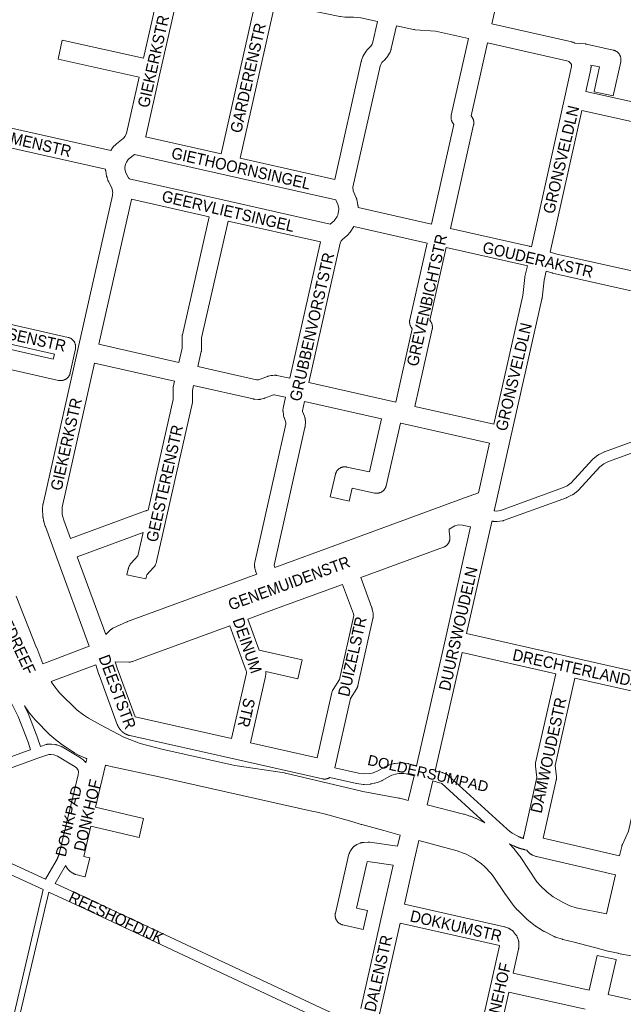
# Model space of a CAD drawing. Header units: metres. Extents: x 123819 to 142731, y 393440 to 405763.
# Tile 45 of 256: x 128634 to 129038, y 398640 to 399299. Entities that reach past the tile are written whole.
import ezdxf
from ezdxf.enums import TextEntityAlignment as Align

# ---------------------------------------------------------------- set-up
doc = ezdxf.new("R2010")
doc.units = ezdxf.units.M
doc.header["$MEASUREMENT"] = 0
for name, color, linetype, lineweight in [('gs-anno-wegen algemeen tekst', 7, 'Continuous', 0), ('gs-knt-aanvullende hoofdweg', 7, 'Continuous', 0), ('gs-knt-fietspaden', 7, 'Continuous', 0), ('gs-knt-paden', 7, 'Continuous', 0), ('gs-knt-wegen algemeen', 7, 'Continuous', 0)]:
    doc.layers.add(name, color=color, linetype=linetype, lineweight=lineweight)
doc.styles.add('Style-Arial', font='arial.ttf')

msp = doc.modelspace()

# ---------------------------------------------------------------- linework, layer by layer
at = {"layer": 'gs-knt-aanvullende hoofdweg', "color": 7, "linetype": 'Continuous', "flags": 128}
for points in [[(128631.94, 398912.84), (128645.68, 398878.36), (128645.74, 398878.2), (128649.71, 398867.53)], [(128655.3, 398855.73), (128655.57, 398855.24), (128657.1, 398852.98), (128660.9, 398848.04), (128660.9, 398848.04)], [(128660.9, 398848.04), (128672.79, 398836.5), (128676.94, 398833.43), (128680.38, 398831.26), (128688.38, 398826.61), (128704.07, 398818.51), (128715.06, 398814.21), (128729.57, 398810.48), (128778.45, 398799.56), (128778.46, 398799.55), (128811.65, 398794.46), (128811.68, 398794.45), (128811.96, 398794.41), (128811.98, 398794.4), (128812.27, 398794.34), (128812.27, 398794.34), (128812.28, 398794.34), (128849.21, 398785.62), (128864.01, 398782.08), (128864.02, 398782.08), (128864.03, 398782.07), (128888.28, 398777.62), (128888.31, 398777.62), (128888.52, 398777.57), (128888.74, 398777.52), (128894.44, 398776.12)], [(128679.31, 398803.98), (128678.95, 398804.12), (128678.85, 398804.15), (128678.66, 398804.23), (128678.6, 398804.25), (128678.58, 398804.26), (128678.52, 398804.28), (128678.47, 398804.31), (128674.74, 398805.94), (128674.45, 398806.07), (128674.16, 398806.22), (128670.95, 398807.97), (128670.69, 398808.12), (128670.44, 398808.28), (128666.3, 398810.98), (128663.18, 398813.02), (128662.92, 398813.2), (128662.66, 398813.4), (128660.02, 398815.47), (128659.82, 398815.63), (128654.59, 398820.02), (128654.33, 398820.25), (128654.08, 398820.49), (128645.11, 398829.53), (128644.94, 398829.71), (128644.88, 398829.78), (128644.86, 398829.81), (128644.83, 398829.84), (128644.78, 398829.9), (128644.62, 398830.09), (128640.25, 398835.47), (128640.08, 398835.69), (128639.92, 398835.91), (128637.53, 398839.34)], [(128888.98, 398752.75), (128878.11, 398756.01), (128878.08, 398756.02), (128863.39, 398759.88), (128863.21, 398759.94), (128863.02, 398759.99), (128856.8, 398761.97), (128839.07, 398766.85), (128833.43, 398768.11), (128829.87, 398768.9), (128829.86, 398768.91), (128725.6, 398792.24), (128725.59, 398792.24), (128725.59, 398792.25), (128696.41, 398798.62), (128696.34, 398798.64), (128696.23, 398798.66), (128692.97, 398799.4), (128692.91, 398799.42), (128692.64, 398799.49), (128692.57, 398799.51), (128692.55, 398799.51), (128691.69, 398799.75)], [(128907.08, 398773.02), (128931.56, 398766.98), (128931.87, 398766.9), (128932.17, 398766.81), (128935.78, 398765.58), (128935.99, 398765.51), (128936.19, 398765.43), (128939.73, 398764), (128940.03, 398763.87), (128940.32, 398763.73), (128945.73, 398760.98)], [(129045.04, 398671.74), (129035.13, 398673.65), (129034.98, 398673.68), (129028.39, 398675.08), (129028.21, 398675.12), (129028.2, 398675.12), (129028.03, 398675.16), (129028.02, 398675.17), (129018.4, 398677.72), (129018.38, 398677.72), (129005.47, 398681.16), (128997.95, 398682.99), (128997.69, 398683.05), (128997.44, 398683.13), (128993.21, 398684.48), (128992.92, 398684.58), (128992.82, 398684.62), (128992.63, 398684.69), (128992.5, 398684.75), (128992.44, 398684.77), (128992.4, 398684.79), (128992.34, 398684.81), (128992.07, 398684.95), (128985.66, 398688.23), (128985.41, 398688.37), (128985.38, 398688.38), (128985.16, 398688.51), (128985.12, 398688.54), (128981.95, 398690.47), (128981.82, 398690.55), (128980.15, 398691.62), (128980.07, 398691.67), (128979.91, 398691.78), (128979.76, 398691.88), (128979.68, 398691.94), (128979.45, 398692.11), (128974.09, 398696.36), (128973.88, 398696.53), (128973.82, 398696.59), (128973.78, 398696.62), (128973.68, 398696.71), (128973.49, 398696.89), (128967.82, 398702.47), (128967.61, 398702.68), (128967.4, 398702.9), (128964.69, 398706.04), (128964.5, 398706.27), (128964.32, 398706.51), (128959.7, 398712.79), (128959.5, 398713.08), (128951.3, 398725.4), (128949.81, 398727.3), (128945.81, 398731.56), (128945.48, 398731.86), (128943.51, 398733.55), (128939.75, 398736.37), (128939.21, 398736.76), (128938.55, 398737.16), (128936.7, 398738.24), (128932.79, 398740.24), (128932.02, 398740.59), (128927.18, 398742.39), (128901.52, 398749.22)], [(128962.37, 398747.11), (128965.38, 398743.7), (128965.55, 398743.49), (128965.72, 398743.27), (128969.02, 398738.93), (128969.17, 398738.73), (128969.3, 398738.53), (128980.47, 398721.6), (128983.01, 398718.78), (128987.42, 398714.64), (128991.57, 398711.61), (128998.6, 398707.47), (129002.76, 398705.54), (129006.91, 398704.19), (129027.24, 398700.08)]]:
    msp.add_lwpolyline(points, dxfattribs=at)
at = {"layer": 'gs-knt-fietspaden', "color": 7, "linetype": 'Continuous', "flags": 128}
for points in [[(128952.03, 398970.02), (128952.41, 398969.94), (128953.54, 398969.88), (128956.28, 398970.22), (128997.82, 398985.3), (129000.94, 398986.8), (129003.58, 398988.82), (129017.77, 399004.44), (129017.88, 399004.55), (129018, 399004.66), (129018.12, 399004.77), (129018.24, 399004.87), (129021.42, 399007.29), (129021.53, 399007.37), (129021.65, 399007.45), (129021.77, 399007.52), (129021.89, 399007.59), (129022.02, 399007.66), (129025.61, 399009.4), (129025.72, 399009.45), (129025.83, 399009.49), (129025.94, 399009.54), (129089.1, 399032.6)], [(129091.21, 399025.9), (129028.51, 399003), (129025.39, 399001.49), (129022.75, 398999.48), (129008.56, 398983.86), (129008.45, 398983.74), (129008.33, 398983.63), (129008.21, 398983.52), (129008.09, 398983.42), (129004.91, 398981), (129004.8, 398980.92), (129004.68, 398980.84), (129004.56, 398980.77), (129004.44, 398980.7), (129004.31, 398980.64), (129000.71, 398978.9), (129000.61, 398978.85), (129000.5, 398978.8), (129000.38, 398978.76), (128958.3, 398963.49), (128958.15, 398963.44), (128958, 398963.39), (128957.85, 398963.36), (128957.69, 398963.33), (128957.54, 398963.3), (128954.11, 398962.88), (128953.95, 398962.86), (128953.8, 398962.85), (128953.65, 398962.85), (128953.5, 398962.85), (128951.77, 398962.94), (128951.62, 398962.95), (128951.48, 398962.97), (128951.33, 398962.99), (128951.19, 398963.02), (128950.48, 398963.17)], [(128541.74, 398773.64), (128543.32, 398774.22), (128639.91, 398809.42), (128639.95, 398809.43), (128641.6, 398810.01), (128639.93, 398815.1), (128633.28, 398832.21), (128628.96, 398840.7), (128628.9, 398840.84), (128627.34, 398844.26)], [(128637.53, 398839.34), (128639.62, 398835.23), (128639.67, 398835.13), (128639.72, 398835.02), (128639.76, 398834.91), (128646.51, 398817.56), (128646.54, 398817.47), (128646.57, 398817.38), (128648.26, 398812.25)], [(128648.26, 398812.25), (128652.06, 398813.51), (128652.2, 398813.55), (128652.34, 398813.58), (128652.48, 398813.61), (128652.62, 398813.64), (128652.76, 398813.66), (128653.5, 398813.74), (128653.64, 398813.76), (128653.78, 398813.77), (128653.92, 398813.77), (128655.3, 398813.76), (128655.47, 398813.76), (128655.63, 398813.74), (128658.29, 398813.48), (128658.44, 398813.46), (128658.59, 398813.44), (128658.73, 398813.41), (128658.88, 398813.37), (128659.02, 398813.33), (128659.16, 398813.28), (128662.27, 398812.12), (128662.42, 398812.07), (128662.56, 398812), (128662.7, 398811.93), (128662.84, 398811.86)], [(128662.84, 398811.86), (128675.07, 398804.62), (128675.2, 398804.54), (128675.33, 398804.45), (128676.65, 398803.5), (128676.78, 398803.4), (128676.9, 398803.3), (128677.02, 398803.19), (128677.14, 398803.07), (128678, 398802.17), (128678.11, 398802.04), (128678.22, 398801.91), (128678.32, 398801.78), (128678.42, 398801.64), (128678.5, 398801.5), (128678.66, 398801.22)], [(128647.14, 398804.5), (128647.11, 398804.49), (128645.87, 398804.07), (128642.29, 398802.81), (128550.98, 398769.54)], [(128651.68, 398723.34), (128658.75, 398735.51), (128658.83, 398735.68), (128658.92, 398735.85), (128659.01, 398736.02), (128659.1, 398736.19), (128659.18, 398736.36), (128659.27, 398736.54), (128659.35, 398736.71), (128659.43, 398736.89), (128659.51, 398737.06), (128659.59, 398737.24), (128659.67, 398737.41), (128659.74, 398737.59), (128659.82, 398737.76), (128659.89, 398737.94), (128659.97, 398738.12), (128660.04, 398738.3), (128660.11, 398738.48), (128660.18, 398738.66), (128660.25, 398738.84), (128660.31, 398739.02), (128660.38, 398739.2), (128660.45, 398739.38), (128660.51, 398739.56), (128660.57, 398739.74), (128660.63, 398739.92), (128660.69, 398740.11), (128660.75, 398740.29), (128660.81, 398740.47), (128660.87, 398740.66), (128660.92, 398740.84), (128660.97, 398741.03), (128661.03, 398741.21), (128673.46, 398793.27), (128673.66, 398794.98), (128673.63, 398795.13), (128673.38, 398796.32), (128672.67, 398797.57), (128672.63, 398797.63), (128672.28, 398797.99), (128671.36, 398798.66), (128659.54, 398805.65), (128657.15, 398806.54), (128655.1, 398806.74), (128654.1, 398806.75), (128653.92, 398806.73), (128647.14, 398804.5)], [(128647.14, 398804.5), (128647.14, 398804.5), (128647.14, 398804.5)], [(128647.14, 398804.5), (128647.14, 398804.5), (128647.14, 398804.5)], [(128845.32, 398797.9), (128861.16, 398794.33), (128864.92, 398793.85), (128868.62, 398794.06), (128870.32, 398794.41), (128872.06, 398794.93), (128873.68, 398795.58), (128878.73, 398798.45), (128878.84, 398798.51), (128878.96, 398798.57), (128880.75, 398799.41), (128880.87, 398799.47), (128880.99, 398799.52), (128881.12, 398799.56), (128881.24, 398799.6), (128885.02, 398800.73), (128885.17, 398800.77), (128885.32, 398800.81), (128885.47, 398800.83), (128885.62, 398800.85), (128887.41, 398801.06), (128887.49, 398801.07), (128887.58, 398801.08), (128889.73, 398801.21), (128889.86, 398801.22), (128889.99, 398801.22), (128890.12, 398801.22), (128890.25, 398801.21), (128892.27, 398801.04), (128892.38, 398801.03), (128892.49, 398801.01), (128894.39, 398800.73), (128894.51, 398800.71), (128894.63, 398800.68), (128894.76, 398800.65), (128899.96, 398799.29)], [(128912.56, 398795.97), (128917.34, 398794.71), (128917.44, 398794.68), (128917.54, 398794.65), (128918.93, 398794.19), (128919.08, 398794.14), (128919.22, 398794.08), (128919.36, 398794.01), (128919.5, 398793.94), (128920.58, 398793.36), (128920.73, 398793.27), (128920.87, 398793.18), (128921.01, 398793.08), (128921.15, 398792.97), (128921.28, 398792.86), (128960.37, 398757.1), (128962.18, 398755.56), (128964, 398754.24), (128968.22, 398751.88), (128968.39, 398751.8), (128968.56, 398751.73), (128968.73, 398751.65), (128968.9, 398751.58), (128969.07, 398751.5), (128969.24, 398751.43), (128969.42, 398751.36), (128969.59, 398751.29), (128969.76, 398751.22), (128969.94, 398751.15), (128970.11, 398751.08), (128970.29, 398751.02), (128970.46, 398750.95), (128970.64, 398750.89), (128970.82, 398750.83), (128970.99, 398750.77), (128971.17, 398750.71), (128971.35, 398750.65), (128971.53, 398750.59), (128971.54, 398750.59)], [(128898.37, 398792.45), (128893.16, 398793.81), (128891.57, 398794.05), (128889.92, 398794.19), (128888.12, 398794.08), (128886.73, 398793.92), (128883.51, 398792.95), (128882.08, 398792.28), (128876.95, 398789.36), (128876.81, 398789.29), (128876.67, 398789.22), (128876.53, 398789.16), (128874.54, 398788.36), (128874.39, 398788.3), (128874.23, 398788.25), (128872.18, 398787.63), (128872.02, 398787.59), (128871.86, 398787.55), (128869.76, 398787.13), (128869.6, 398787.1), (128869.44, 398787.08), (128869.27, 398787.07), (128865, 398786.82), (128864.83, 398786.82), (128864.67, 398786.82), (128864.51, 398786.83), (128864.34, 398786.84), (128860.09, 398787.39), (128859.93, 398787.42), (128859.77, 398787.45), (128842.02, 398791.45)], [(128945.73, 398760.98), (128916.86, 398787.39), (128916.43, 398787.62), (128915.44, 398787.95), (128910.96, 398789.14)], [(128650.07, 398716.36), (128557.94, 398758.71), (128541.24, 398766.23), (128540.3, 398766.66), (128527.34, 398771.86)], [(128550.98, 398769.54), (128560.83, 398765.1), (128560.86, 398765.09), (128651.68, 398723.34)], [(128973.82, 398742.86), (128972.71, 398743.03), (128972.59, 398743.05), (128972.48, 398743.07), (128972.36, 398743.1), (128972.24, 398743.13), (128972.12, 398743.15), (128972, 398743.18), (128971.88, 398743.21), (128971.76, 398743.24), (128971.65, 398743.27), (128971.53, 398743.3), (128971.41, 398743.33), (128971.29, 398743.36), (128971.17, 398743.39), (128971.06, 398743.42), (128970.94, 398743.45), (128970.82, 398743.48), (128970.7, 398743.51), (128970.59, 398743.55), (128970.47, 398743.58), (128970.35, 398743.61), (128970.24, 398743.65), (128970.12, 398743.68), (128970, 398743.72), (128969.89, 398743.75), (128969.77, 398743.79), (128969.65, 398743.82), (128969.54, 398743.86), (128969.42, 398743.89), (128969.3, 398743.93), (128969.19, 398743.97), (128969.07, 398744.01), (128968.96, 398744.04), (128968.84, 398744.08), (128968.73, 398744.12), (128968.61, 398744.16), (128968.5, 398744.2), (128968.38, 398744.24), (128968.27, 398744.28), (128968.15, 398744.32), (128968.04, 398744.37), (128967.92, 398744.41), (128967.81, 398744.45), (128967.7, 398744.49), (128967.58, 398744.53), (128967.47, 398744.58), (128967.36, 398744.62), (128967.24, 398744.67), (128967.13, 398744.71), (128967.02, 398744.76), (128966.9, 398744.8), (128966.79, 398744.85), (128966.68, 398744.89), (128966.56, 398744.94), (128966.45, 398744.99), (128966.34, 398745.03), (128966.23, 398745.08), (128966.12, 398745.13), (128966.01, 398745.18), (128965.89, 398745.23), (128965.78, 398745.28), (128965.67, 398745.33), (128965.56, 398745.38), (128965.45, 398745.43), (128965.34, 398745.48), (128965.23, 398745.53), (128965.12, 398745.58), (128965.01, 398745.64), (128964.9, 398745.69), (128962.37, 398747.11)], [(128665.1, 398732.51), (128665.08, 398732.47), (128665.02, 398732.37), (128664.97, 398732.26), (128664.91, 398732.15), (128664.85, 398732.04), (128658.08, 398720.4)], [(128658.08, 398720.4), (128677.46, 398711.49), (128677.48, 398711.48), (128839.33, 398635.56), (128858.11, 398627.14)], [(128835.35, 398629.67), (128674.51, 398705.12), (128653.8, 398714.64)]]:
    msp.add_lwpolyline(points, dxfattribs=at)
at = {"layer": 'gs-knt-paden', "color": 7, "linetype": 'Continuous', "flags": 128}
for points in [[(128617.41, 398577.5), (128650.07, 398716.36)], [(128653.8, 398714.64), (128621.33, 398576.58), (128591.67, 398447.77)]]:
    msp.add_lwpolyline(points, dxfattribs=at)
at = {"layer": 'gs-knt-wegen algemeen', "color": 7, "linetype": 'Continuous', "flags": 128}
for points in [[(128960.86, 399342.24), (128950.46, 399296.1)], [(128742.6, 399326.58), (128728.44, 399263.85), (128718.69, 399220.67), (128718.64, 399220.47), (128718.62, 399220.38)], [(128769.13, 399209), (128792.63, 399313.27)], [(128805.3, 399310.27), (128781.84, 399206.14)], [(128873.89, 399297.69), (128862.84, 399300.15), (128857.86, 399300.54), (128852.62, 399300.6), (128852.4, 399300.6), (128852.17, 399300.62), (128851.95, 399300.64), (128849.14, 399300.96), (128848.86, 399301), (128848.59, 399301.05), (128817, 399307.5), (128816.81, 399307.54), (128805.3, 399310.27)], [(128845.28, 399191.84), (128863.02, 399271), (128863.08, 399271.24), (128863.14, 399271.48), (128863.22, 399271.71), (128864.02, 399274.02), (128864.11, 399274.27), (128864.21, 399274.51), (128864.33, 399274.75), (128864.45, 399274.99), (128864.58, 399275.22), (128864.72, 399275.45), (128866.34, 399277.92), (128866.5, 399278.16), (128866.67, 399278.39), (128866.85, 399278.61), (128867.04, 399278.82), (128867.24, 399279.02), (128869.53, 399281.26), (128870.4, 399282.58), (128870.52, 399282.89), (128873.89, 399297.69)], [(128950.46, 399296.1), (129004.01, 399284), (129004.29, 399283.93), (129004.57, 399283.84), (129004.84, 399283.75), (129005.35, 399283.56), (129006.09, 399283.29)], [(128886.6, 399294.87), (128883.1, 399279.51), (128883.04, 399279.27), (128882.97, 399279.03), (128882.89, 399278.79), (128882.81, 399278.56), (128882.26, 399277.18), (128882.16, 399276.94), (128882.05, 399276.7), (128881.93, 399276.46), (128881.8, 399276.24), (128881.66, 399276.01), (128880.04, 399273.54), (128879.88, 399273.3), (128879.71, 399273.07), (128879.53, 399272.85), (128879.33, 399272.64), (128879.14, 399272.44), (128876.85, 399270.2), (128876.06, 399269), (128875.65, 399267.8), (128857.46, 399186.66), (128857.44, 399186.05), (128857.55, 399184.92), (128857.7, 399184.28), (128859.64, 399179.65), (128859.76, 399179.35), (128859.86, 399179.05), (128859.94, 399178.75), (128860.01, 399178.45), (128860.01, 399178.44), (128860.01, 399178.44)], [(128934.89, 399286.25), (128912.71, 399291.22), (128899, 399292.21), (128898.69, 399292.24), (128898.38, 399292.29), (128898.07, 399292.35), (128886.6, 399294.87)], [(128909.96, 399161.98), (128924.96, 399228.65), (128924.13, 399229.99), (128923.97, 399230.26), (128923.82, 399230.54), (128923.68, 399230.83), (128923.56, 399231.13), (128923.46, 399231.43), (128923.36, 399231.73), (128923.29, 399232.04), (128923.23, 399232.35), (128923.18, 399232.67), (128923.15, 399232.98), (128923.14, 399233.3), (128923.14, 399233.62), (128923.15, 399233.93), (128923.19, 399234.25), (128923.23, 399234.57), (128923.29, 399234.88), (128934.89, 399286.25)], [(128947.59, 399283.4), (128936.59, 399234.63), (128937.42, 399233.29), (128937.58, 399233.02), (128937.73, 399232.74), (128937.87, 399232.45), (128937.99, 399232.16), (128938.09, 399231.86), (128938.18, 399231.55), (128938.26, 399231.24), (128938.32, 399230.93), (128938.37, 399230.62), (128938.4, 399230.3), (128938.41, 399229.99), (128938.41, 399229.67), (128938.39, 399229.35), (128938.36, 399229.03), (128938.32, 399228.72), (128938.25, 399228.41), (128938.25, 399228.41), (128938.25, 399228.4), (128922.66, 399159.11)], [(129001.55, 399271.08), (129000.71, 399271.39), (128947.59, 399283.4)], [(129006.09, 399283.29), (129006.09, 399283.28)], [(129006.09, 399283.29), (129006.09, 399283.28)], [(129006.09, 399283.29), (129006.09, 399283.28)], [(129006.09, 399283.28), (129006.1, 399283.28)], [(129006.09, 399283.28), (129006.1, 399283.28)], [(129006.09, 399283.28), (129013.25, 399282.65), (129013.47, 399282.62), (129013.7, 399282.59), (129013.92, 399282.54), (129031.78, 399278.54), (129032.09, 399278.47), (129032.4, 399278.37), (129032.7, 399278.27), (129032.99, 399278.14), (129033.28, 399278.01), (129033.56, 399277.86), (129033.84, 399277.69), (129034.1, 399277.52), (129034.36, 399277.33), (129034.61, 399277.12), (129034.84, 399276.91), (129035.07, 399276.68), (129035.29, 399276.45), (129035.49, 399276.2), (129035.68, 399275.94), (129035.86, 399275.68), (129036.02, 399275.4), (129036.17, 399275.12), (129036.31, 399274.83), (129036.43, 399274.54), (129036.54, 399274.24), (129036.63, 399273.93), (129036.71, 399273.62), (129036.77, 399273.31), (129036.82, 399272.99), (129036.85, 399272.68), (129036.87, 399272.36), (129036.87, 399272.04), (129036.85, 399271.72), (129036.82, 399271.4), (129036.77, 399271.08), (129036.71, 399270.77), (129036.71, 399270.77), (129036.71, 399270.77), (129031.59, 399247.87), (129031.58, 399247.87)], [(128977.04, 399146.78), (128999.35, 399247.22), (129003.79, 399267.61), (129003.71, 399268.83), (129003.65, 399269.03), (129003.47, 399269.43), (129002.76, 399270.35), (129001.96, 399270.93), (129001.56, 399271.08)], [(129001.56, 399271.08), (129001.56, 399271.08), (129001.55, 399271.08)], [(129001.56, 399271.08), (129001.56, 399271.08), (129001.55, 399271.08)], [(129016.7, 399265.74), (129013.45, 399250.79)], [(129016.77, 399268.56), (129016.84, 399267.54), (129016.85, 399267.24), (129016.85, 399266.94), (129016.83, 399266.64), (129016.8, 399266.34), (129016.76, 399266.04), (129016.7, 399265.74), (129016.7, 399265.74), (129016.7, 399265.74)], [(129013.45, 399250.79), (129056.73, 399241.3), (129056.73, 399241.3), (129056.74, 399241.3)], [(129010.66, 399238.07), (128989.58, 399143.2)], [(129063.54, 399227.32), (129063.53, 399227.32), (129061.41, 399227.26), (129061.12, 399227.26), (129060.83, 399227.27), (129060.54, 399227.3), (129060.25, 399227.34), (129059.96, 399227.39), (129054.13, 399228.54), (129054.01, 399228.57), (129010.66, 399238.07)], [(128595.85, 399233.65), (128695.37, 399211.35)], [(128691.81, 399198.81), (128587.07, 399222.28)], [(128718.62, 399220.38), (128769.13, 399209)], [(128711.19, 399208.71), (128707.47, 399205.79), (128706.98, 399205.28), (128705.75, 399203.45), (128705.2, 399202.1), (128704.83, 399199.92), (128704.83, 399199.32), (128705.23, 399197.03), (128705.46, 399196.39), (128707.26, 399193.07), (128707.39, 399192.81), (128707.52, 399192.55), (128707.63, 399192.3)], [(128846.08, 399178.32), (128772.62, 399194.87), (128711.19, 399208.71)], [(128781.84, 399206.14), (128845.28, 399191.84)], [(128680.93, 398879.28), (128658.3, 398940.94), (128651.52, 398959.44), (128651.45, 398959.63), (128651.39, 398959.82), (128650.53, 398962.7), (128650.47, 398962.92), (128650.42, 398963.14), (128650.37, 398963.37), (128649.97, 398965.55), (128649.92, 398965.84), (128649.88, 398966.13), (128649.86, 398966.43), (128649.65, 398970.85), (128649.64, 398971.15), (128649.65, 398971.44), (128649.66, 398971.73), (128649.86, 398973.94), (128649.89, 398974.23), (128649.93, 398974.52), (128649.99, 398974.8), (128673.19, 399078.05), (128696.38, 399181.2), (128696.57, 399182.35), (128696.6, 399183.14), (128696.33, 399185.38), (128696.1, 399186.15), (128695.68, 399187.12), (128693.78, 399190.61), (128693.67, 399190.83), (128693.57, 399191.05), (128693.47, 399191.27), (128693.39, 399191.5), (128692.8, 399193.13), (128692.71, 399193.39), (128692.63, 399193.66), (128692.56, 399193.94), (128692.51, 399194.21), (128691.91, 399197.62), (128691.86, 399197.9), (128691.83, 399198.18), (128691.81, 399198.46), (128691.81, 399198.74), (128691.81, 399198.81)], [(128707.63, 399192.3), (128770.38, 399178.18), (128842.25, 399162.01)], [(128709.14, 399178.61), (128709.12, 399178.52), (128687.32, 399081.54)], [(128761.16, 399166.91), (128709.14, 399178.61)], [(128842.25, 399162.01), (128844.8, 399164.14), (128845.39, 399164.8), (128846.85, 399167.05), (128847.23, 399167.92), (128847.63, 399169.24), (128847.94, 399171.86), (128847.9, 399172.68), (128847.39, 399175.2), (128846.08, 399178.32)], [(128860.01, 399178.44), (128860.76, 399174.79), (128860.81, 399174.53), (128860.85, 399174.28), (128860.87, 399174.02), (128860.89, 399173.76), (128860.92, 399173.03)], [(128860.92, 399173.03), (128909.96, 399161.98)], [(128740.92, 399069.45), (128743.05, 399078.9), (128743.09, 399086.53), (128743.1, 399086.81), (128743.12, 399087.1), (128743.15, 399087.38), (128743.19, 399087.66), (128743.25, 399087.94), (128761.16, 399166.91)], [(128773.87, 399164.05), (128756.11, 399085.75), (128756.06, 399078.13), (128756.06, 399077.85), (128756.04, 399077.57), (128756, 399077.29), (128755.96, 399077.01), (128755.91, 399076.74), (128753.62, 399066.59)], [(128835.83, 399150.11), (128773.87, 399164.05)], [(128858.01, 399160.34), (128856.04, 399157.29), (128855.9, 399157.08), (128855.74, 399156.87), (128855.58, 399156.66), (128855.41, 399156.47), (128854.16, 399155.08), (128853.95, 399154.86), (128853.73, 399154.65), (128853.51, 399154.45), (128850.35, 399151.8), (128849.72, 399151.05), (128849.55, 399150.77), (128848.97, 399149.18), (128827.86, 399055.96)], [(128907.09, 399149.28), (128858.01, 399160.34)], [(128922.66, 399159.11), (128975.5, 399147.21), (128975.67, 399147.16), (128975.85, 399147.12), (128977.04, 399146.78)], [(128815.15, 399058.78), (128835.83, 399150.11)], [(128886.12, 399042.79), (128897.2, 399091.8), (128896.39, 399093.07), (128896.24, 399093.33), (128896.09, 399093.59), (128895.96, 399093.86), (128895.84, 399094.14), (128895.73, 399094.43), (128895.64, 399094.71), (128895.56, 399095.01), (128895.5, 399095.3), (128895.44, 399095.6), (128895.4, 399095.9), (128895.38, 399096.2), (128895.37, 399096.5), (128895.37, 399096.8), (128895.39, 399097.11), (128895.42, 399097.41), (128895.47, 399097.71), (128895.53, 399098), (128907.09, 399149.28)], [(128919.8, 399146.41), (128908.83, 399097.79), (128909.64, 399096.52), (128909.79, 399096.26), (128909.94, 399096), (128910.07, 399095.72), (128910.19, 399095.45), (128910.3, 399095.16), (128910.39, 399094.87), (128910.47, 399094.58), (128910.53, 399094.29), (128910.59, 399093.99), (128910.62, 399093.69), (128910.65, 399093.39), (128910.66, 399093.08), (128910.65, 399092.78), (128910.64, 399092.48), (128910.6, 399092.18), (128910.56, 399091.88), (128910.5, 399091.59), (128910.5, 399091.58), (128910.5, 399091.58), (128898.82, 399039.92)], [(128974.21, 399134.05), (128972.46, 399134.54), (128919.8, 399146.41)], [(128989.58, 399143.2), (128994.02, 399141.94), (129045.2, 399130.44)], [(128951.75, 399027.95), (128971.18, 399114.14), (128972.5, 399126.17), (128972.53, 399126.4), (128972.56, 399126.64), (128972.61, 399126.87), (128974.21, 399134.05)], [(128986.75, 399130.47), (128985.4, 399124.4), (128984.08, 399112.36), (128984.05, 399112.12), (128984.01, 399111.88), (128983.96, 399111.64), (128963.02, 399018.73), (128953.34, 398975.81), (128952.03, 398970.02)], [(129115.48, 399101.31), (129048.7, 399116.31), (128990.99, 399129.27), (128990.81, 399129.32), (128990.63, 399129.36), (128986.75, 399130.47)], [(128608.93, 399099.23), (128666.72, 399086.19), (128667.03, 399086.11), (128667.33, 399086.02), (128667.63, 399085.91), (128667.93, 399085.79), (128668.21, 399085.65), (128668.49, 399085.5), (128668.77, 399085.34), (128669.03, 399085.16), (128669.29, 399084.98), (128669.53, 399084.77), (128669.77, 399084.56), (128669.99, 399084.34), (128670.21, 399084.1), (128670.41, 399083.86), (128670.6, 399083.6), (128670.78, 399083.34), (128670.94, 399083.07), (128671.09, 399082.79), (128671.23, 399082.5), (128671.35, 399082.21), (128671.46, 399081.91), (128671.55, 399081.61), (128671.63, 399081.3), (128671.7, 399080.99), (128671.74, 399080.67), (128671.78, 399080.36), (128671.79, 399080.04), (128671.8, 399079.72), (128671.78, 399079.4), (128671.75, 399079.09), (128671.71, 399078.77), (128671.65, 399078.46), (128668.17, 399062.36), (128668.09, 399062.05), (128668, 399061.76), (128667.9, 399061.46), (128667.79, 399061.17), (128667.66, 399060.89), (128667.52, 399060.61), (128667.36, 399060.34), (128667.19, 399060.08), (128667.01, 399059.83), (128666.82, 399059.58), (128666.61, 399059.35), (128666.4, 399059.12), (128666.17, 399058.91), (128665.93, 399058.7), (128665.69, 399058.51), (128665.43, 399058.33), (128665.17, 399058.16), (128664.9, 399058.01), (128664.62, 399057.87), (128664.34, 399057.74), (128664.05, 399057.62), (128663.76, 399057.52), (128663.46, 399057.44), (128663.15, 399057.37), (128662.85, 399057.31), (128662.54, 399057.27), (128662.23, 399057.24), (128661.92, 399057.23), (128661.6, 399057.23), (128661.29, 399057.24), (128660.98, 399057.28), (128660.68, 399057.32), (128660.37, 399057.38), (128602.45, 399070.46)], [(128612.42, 399085.1), (128611.66, 399081.73), (128656.83, 399071.53), (128657.56, 399074.91), (128612.42, 399085.1)], [(128687.32, 399081.54), (128740.92, 399069.45)], [(128684.46, 399068.84), (128662.79, 398972.38), (128662.67, 398971.04), (128662.85, 398967.5), (128663.11, 398966.09), (128663.81, 398963.74), (128668.28, 398951.53)], [(128738.06, 399056.74), (128684.46, 399068.84)], [(128753.62, 399066.59), (128792.95, 399057.75), (128792.95, 399057.75), (128792.96, 399057.75)], [(128792.96, 399057.75), (128793.82, 399057.71), (128794.11, 399057.77), (128800.29, 399060), (128800.52, 399060.08), (128800.76, 399060.15), (128801, 399060.21), (128802.54, 399060.57), (128802.79, 399060.62), (128803.04, 399060.67), (128803.3, 399060.7), (128803.56, 399060.73), (128803.81, 399060.74), (128805, 399060.78), (128805.27, 399060.78), (128805.54, 399060.78), (128805.8, 399060.76), (128806.07, 399060.73), (128806.34, 399060.69), (128806.6, 399060.64), (128815.15, 399058.78)], [(128668.28, 398951.53), (128718.58, 398969.95), (128718.81, 398970.03), (128719.04, 398970.1), (128719.28, 398970.16), (128719.51, 398970.21), (128720.29, 398970.37), (128720.42, 398970.4), (128737.1, 399044.67), (128737.02, 399051.29), (128737.02, 399051.59), (128737.04, 399051.89), (128737.07, 399052.2), (128737.12, 399052.5), (128737.18, 399052.8), (128738.06, 399056.74)], [(128750.77, 399053.88), (128750.05, 399050.69), (128750.13, 399044.07), (128750.13, 399043.77), (128750.11, 399043.46), (128750.08, 399043.16), (128750.03, 399042.86), (128749.97, 399042.56), (128731.83, 398961.77)], [(128812.33, 399046.07), (128804.75, 399047.71), (128804.35, 399047.62), (128798.17, 399045.4), (128797.93, 399045.32), (128797.7, 399045.25), (128797.46, 399045.19), (128795.91, 399044.82), (128795.61, 399044.76), (128795.31, 399044.71), (128795, 399044.67), (128794.69, 399044.65), (128794.39, 399044.65), (128794.08, 399044.66), (128791.73, 399044.78), (128791.46, 399044.8), (128791.18, 399044.83), (128790.91, 399044.87), (128790.64, 399044.93), (128750.77, 399053.88)], [(128827.86, 399055.96), (128886.12, 399042.79)], [(128793, 398927.56), (128792.41, 398929.18), (128792.32, 398929.42), (128792.25, 398929.67), (128792.18, 398929.91), (128791.8, 398931.52), (128791.75, 398931.78), (128791.7, 398932.03), (128791.67, 398932.29), (128791.64, 398932.56), (128791.63, 398932.82), (128791.59, 398934), (128791.59, 398934.27), (128791.6, 398934.55), (128791.62, 398934.82), (128791.65, 398935.1), (128791.69, 398935.37), (128791.75, 398935.64), (128812.53, 399028.08), (128812.6, 399029.22), (128811.3, 399032.45), (128811.19, 399032.74), (128811.1, 399033.04), (128811.01, 399033.34), (128810.95, 399033.64), (128810.9, 399033.95), (128810.86, 399034.26), (128810.62, 399036.77), (128810.6, 399037.06), (128810.59, 399037.34), (128810.6, 399037.63), (128810.61, 399037.92), (128810.64, 399038.2), (128810.68, 399038.49), (128810.74, 399038.77), (128812.33, 399046.07)], [(128825.04, 399043.25), (128823.68, 399036.99), (128823.73, 399036.43), (128824.97, 399033.35), (128825.07, 399033.09), (128825.16, 399032.83), (128825.23, 399032.57), (128825.29, 399032.31), (128825.35, 399032.04), (128825.57, 399030.79), (128825.61, 399030.49), (128825.64, 399030.18), (128825.66, 399029.87), (128825.66, 399029.56), (128825.65, 399029.26), (128825.49, 399026.74), (128825.47, 399026.49), (128825.44, 399026.23), (128825.39, 399025.98), (128825.34, 399025.73), (128804.66, 398933.72), (128804.76, 398933.3), (128805.22, 398932.05)], [(128876.51, 399031.62), (128825.04, 399043.25)], [(128898.82, 399039.92), (128951.75, 399027.95)], [(128948.89, 399015.25), (128889.6, 399028.66), (128889.2, 399028.75)], [(128941.41, 398982.13), (128948.89, 399015.25)], [(128805.22, 398932.05), (128847.68, 398947.61), (128932.23, 398978.75), (128941.41, 398982.13)], [(128936.24, 398959.23), (128931.64, 398960.27), (128930.8, 398960.37), (128929.08, 398960.58), (128927.21, 398960.44), (128925.67, 398960.02), (128921.84, 398957.8), (128921.83, 398956.4), (128922.32, 398952.58), (128922.35, 398952.27), (128922.37, 398951.95), (128922.37, 398951.64), (128922.36, 398951.33), (128922.33, 398951.02), (128922.29, 398950.71), (128922.23, 398950.4), (128922.16, 398950.09), (128922.08, 398949.79), (128921.98, 398949.5), (128921.86, 398949.21), (128921.73, 398948.92), (128921.59, 398948.64), (128921.43, 398948.37), (128921.27, 398948.11), (128921.08, 398947.85), (128920.89, 398947.6), (128920.69, 398947.37), (128920.47, 398947.14), (128920.24, 398946.92), (128920.01, 398946.72), (128919.76, 398946.53), (128919.51, 398946.35), (128919.24, 398946.18), (128918.97, 398946.02), (128918.69, 398945.88), (128918.41, 398945.75), (128918.12, 398945.63), (128862.78, 398925.25)], [(128950.48, 398963.17), (128950.38, 398962.71), (128933.48, 398887.81)], [(128899.96, 398799.29), (128919.35, 398884.34), (128936.24, 398959.23)], [(128672.77, 398939.31), (128691.9, 398887.16)], [(128691.9, 398887.16), (128694.87, 398890.07), (128695.08, 398890.26), (128695.29, 398890.45), (128695.51, 398890.62), (128695.74, 398890.79), (128695.98, 398890.94), (128696.22, 398891.09), (128696.47, 398891.22), (128696.73, 398891.34), (128706.09, 398895.61), (128706.1, 398895.62), (128706.25, 398895.68), (128706.39, 398895.74), (128706.4, 398895.74), (128706.55, 398895.8), (128793, 398927.56)], [(128850.56, 398920.76), (128808.13, 398905.21), (128787.15, 398897.52)], [(128833.5, 398804.64), (128843.36, 398848.38), (128843.44, 398848.69), (128843.53, 398848.99), (128843.64, 398849.29), (128843.76, 398849.58), (128843.9, 398849.87), (128844.05, 398850.15), (128844.21, 398850.43), (128848.35, 398856.96), (128857.97, 398899.99), (128857.74, 398901.03), (128850.56, 398920.76)], [(128862.78, 398925.25), (128870.12, 398905.08), (128870.22, 398904.81), (128870.3, 398904.54), (128870.37, 398904.26), (128870.85, 398902.07), (128870.9, 398901.8), (128870.94, 398901.53), (128870.97, 398901.26), (128870.99, 398900.99), (128871, 398900.71), (128871.01, 398899.41), (128871.01, 398899.11), (128870.99, 398898.82), (128870.96, 398898.52), (128870.91, 398898.23), (128870.86, 398897.94), (128860.81, 398853.02), (128860.74, 398852.74), (128860.66, 398852.47), (128860.57, 398852.21), (128860.47, 398851.95), (128860.36, 398851.69), (128860.24, 398851.44), (128860.1, 398851.19), (128859.96, 398850.95), (128855.82, 398844.41), (128845.32, 398797.9)], [(128774.93, 398893.03), (128715.29, 398871.1), (128709.83, 398869.1), (128709.55, 398869), (128709.26, 398868.92), (128708.97, 398868.85), (128708.68, 398868.79), (128708.38, 398868.75), (128708.09, 398868.72), (128707.79, 398868.7), (128707.49, 398868.7), (128698.3, 398868.83)], [(128776.24, 398817.5), (128786.07, 398861.35), (128786.12, 398862.32), (128786.01, 398862.81), (128783.77, 398868.92), (128774.93, 398893.03)], [(128933.48, 398887.81), (129002.48, 398872.16), (129060.58, 398859.06), (129060.68, 398859.04), (129065.16, 398857.95)], [(128649.71, 398867.53), (128652.28, 398868.5), (128680.93, 398879.28)], [(128930.6, 398875.11), (128912.56, 398795.97)], [(128993.26, 398860.9), (128930.6, 398875.11)], [(128698.3, 398868.83), (128699.69, 398864.61), (128711.68, 398832.02), (128776.24, 398817.5)], [(128685.2, 398866.98), (128655.3, 398855.73)], [(128779.74, 398803.37), (128708.16, 398819.47), (128708.07, 398819.49), (128707.98, 398819.51), (128707.89, 398819.54), (128707.8, 398819.56), (128707.71, 398819.58), (128707.62, 398819.6), (128707.53, 398819.63), (128707.45, 398819.65), (128707.36, 398819.68), (128707.27, 398819.71), (128707.18, 398819.73), (128707.1, 398819.76), (128707.01, 398819.79), (128706.92, 398819.82), (128706.84, 398819.85), (128706.75, 398819.88), (128706.66, 398819.91), (128706.58, 398819.95), (128706.49, 398819.98), (128706.41, 398820.01), (128706.32, 398820.05), (128706.24, 398820.08), (128706.15, 398820.12), (128706.07, 398820.15), (128705.98, 398820.19), (128705.9, 398820.23), (128705.82, 398820.26), (128705.74, 398820.3), (128705.65, 398820.34), (128705.57, 398820.38), (128705.49, 398820.42), (128705.41, 398820.46), (128705.32, 398820.5), (128705.24, 398820.55), (128705.16, 398820.59), (128705.08, 398820.63), (128705, 398820.68), (128704.92, 398820.72), (128704.84, 398820.77), (128704.76, 398820.82), (128704.68, 398820.86), (128704.61, 398820.91), (128704.53, 398820.96), (128704.45, 398821.01), (128704.37, 398821.06), (128704.3, 398821.11), (128704.22, 398821.16), (128704.14, 398821.21), (128704.07, 398821.26), (128703.99, 398821.31), (128703.92, 398821.36), (128703.84, 398821.42), (128703.77, 398821.47), (128703.7, 398821.53), (128703.62, 398821.58), (128703.55, 398821.64), (128703.48, 398821.69), (128703.41, 398821.75), (128703.33, 398821.81), (128703.26, 398821.86), (128703.19, 398821.92), (128703.12, 398821.98), (128703.05, 398822.04), (128702.99, 398822.1), (128702.92, 398822.16), (128702.85, 398822.22), (128702.78, 398822.29), (128702.71, 398822.35), (128702.65, 398822.41), (128702.58, 398822.47), (128702.51, 398822.54), (128702.45, 398822.6), (128702.38, 398822.67), (128702.32, 398822.73), (128702.26, 398822.8), (128702.19, 398822.86), (128702.13, 398822.93), (128702.07, 398823), (128702.01, 398823.07), (128701.95, 398823.13), (128701.89, 398823.2), (128701.83, 398823.27), (128701.77, 398823.34), (128701.71, 398823.41), (128701.65, 398823.48), (128701.59, 398823.55), (128701.53, 398823.62), (128701.48, 398823.7), (128701.42, 398823.77), (128701.36, 398823.84), (128701.31, 398823.92), (128701.26, 398823.99), (128701.2, 398824.06), (128701.15, 398824.14), (128701.1, 398824.21), (128701.04, 398824.29), (128700.99, 398824.36), (128700.94, 398824.44), (128700.89, 398824.52), (128700.84, 398824.59), (128700.79, 398824.67), (128700.74, 398824.75), (128700.69, 398824.83), (128700.65, 398824.9), (128700.6, 398824.98), (128700.55, 398825.06), (128700.51, 398825.14), (128700.46, 398825.22), (128700.42, 398825.3), (128700.38, 398825.38), (128700.33, 398825.46), (128700.29, 398825.54), (128700.25, 398825.63), (128700.21, 398825.71), (128700.17, 398825.79), (128700.13, 398825.87), (128700.09, 398825.95), (128700.05, 398826.04), (128700.01, 398826.12), (128699.97, 398826.2), (128699.94, 398826.29), (128699.9, 398826.37), (128699.87, 398826.46), (128699.83, 398826.54), (128699.8, 398826.63), (128699.77, 398826.71), (128699.73, 398826.8), (128699.7, 398826.88), (128687.44, 398860.22), (128687.36, 398860.43), (128685.2, 398866.98)], [(128971.54, 398750.59), (128971.66, 398751.57), (128971.69, 398751.79), (128971.73, 398752), (128971.78, 398752.21), (128980.62, 398791.32), (128979.67, 398798.99), (128979.64, 398799.27), (128979.63, 398799.55), (128979.62, 398799.83), (128979.63, 398800.11), (128979.65, 398800.39), (128979.68, 398800.67), (128979.73, 398800.95), (128979.78, 398801.22), (128993.26, 398860.9)], [(129005.96, 398858.03), (128992.73, 398799.46), (128993.68, 398791.79), (128993.71, 398791.51), (128993.72, 398791.23), (128993.73, 398790.95), (128993.72, 398790.67), (128993.7, 398790.39), (128993.67, 398790.11), (128993.62, 398789.83), (128993.57, 398789.56), (128984.81, 398750.81)], [(129062.3, 398845.25), (129057.67, 398846.37), (129005.96, 398858.03)], [(129036, 398739), (129037.41, 398745.25), (129037.48, 398745.53), (129037.56, 398745.8), (129037.65, 398746.07), (129037.76, 398746.34), (129037.87, 398746.6), (129042.04, 398755.42), (129062.3, 398845.25)], [(128678.66, 398801.22), (128679.31, 398803.98)], [(128836.99, 398790.52), (128779.74, 398803.37)], [(128779.74, 398803.37), (128779.74, 398803.37), (128779.74, 398803.37)], [(128779.74, 398803.37), (128779.74, 398803.37), (128779.74, 398803.37)], [(128842.02, 398791.45), (128841.9, 398791.37), (128841.9, 398791.36), (128841.89, 398791.36), (128841.76, 398791.28), (128841.62, 398791.2), (128841.62, 398791.2), (128841.62, 398791.2), (128841.48, 398791.12), (128841.34, 398791.05), (128841.34, 398791.05), (128841.34, 398791.05), (128841.19, 398790.98), (128841.05, 398790.91), (128841.05, 398790.91), (128841.05, 398790.91), (128840.9, 398790.85), (128840.76, 398790.79), (128840.75, 398790.79), (128840.75, 398790.79), (128840.6, 398790.74), (128840.46, 398790.68), (128840.45, 398790.68), (128840.45, 398790.68), (128840.3, 398790.64), (128840.15, 398790.59), (128840.15, 398790.59), (128840.14, 398790.59), (128839.99, 398790.55), (128839.84, 398790.51), (128839.84, 398790.51), (128839.83, 398790.51), (128839.68, 398790.48), (128839.53, 398790.45), (128839.52, 398790.45), (128839.52, 398790.45), (128839.37, 398790.43), (128839.21, 398790.41), (128839.21, 398790.4), (128839.21, 398790.4), (128839.05, 398790.39), (128838.89, 398790.37), (128838.89, 398790.37), (128838.89, 398790.37), (128838.73, 398790.37), (128838.58, 398790.36), (128838.57, 398790.36), (128838.57, 398790.36), (128838.41, 398790.36), (128838.26, 398790.36), (128838.25, 398790.36), (128838.25, 398790.36), (128838.09, 398790.37), (128837.94, 398790.37), (128837.93, 398790.37), (128837.93, 398790.37), (128837.77, 398790.39), (128837.62, 398790.41), (128837.61, 398790.41), (128837.61, 398790.41), (128837.46, 398790.43), (128837.3, 398790.45), (128837.3, 398790.45), (128837.3, 398790.45), (128837.14, 398790.48), (128836.99, 398790.51)], [(128836.99, 398790.51), (128836.99, 398790.51), (128836.99, 398790.52)], [(128836.99, 398790.51), (128836.99, 398790.51), (128836.99, 398790.52)], [(128894.44, 398776.12), (128898.37, 398792.45)], [(128910.96, 398789.14), (128907.08, 398773.02)], [(128901.52, 398749.22), (128898.69, 398736.74), (128891.88, 398706.64)], [(128984.81, 398750.81), (129036, 398739)], [(128977.85, 398739.39), (128977.73, 398739.43), (128977.59, 398739.49), (128977.44, 398739.56), (128977.3, 398739.63), (128977.16, 398739.7), (128977.01, 398739.78), (128976.88, 398739.86), (128976.74, 398739.94), (128976.61, 398740.03), (128976.47, 398740.12), (128976.34, 398740.21), (128976.22, 398740.31), (128976.09, 398740.41), (128975.97, 398740.51), (128975.76, 398740.7), (128975, 398741.41), (128974.77, 398741.63), (128974.56, 398741.86), (128974.36, 398742.1), (128974.17, 398742.35), (128973.99, 398742.61), (128973.82, 398742.86)], [(129033.13, 398726.3), (128980.44, 398738.45), (128980.14, 398738.53), (128979.85, 398738.62), (128979.56, 398738.72), (128977.85, 398739.39)], [(128977.85, 398739.39), (128977.85, 398739.39)], [(128977.85, 398739.39), (128977.85, 398739.39)], [(129027.24, 398700.08), (129033.13, 398726.3)], [(128891.88, 398706.64), (128958.9, 398691.47), (128959.21, 398691.4), (128959.51, 398691.3), (128959.81, 398691.2), (128961.43, 398690.57), (128961.72, 398690.45), (128962, 398690.32), (128962.27, 398690.18), (128962.54, 398690.02), (128962.8, 398689.85), (128963.7, 398689.23), (128963.94, 398689.05), (128964.17, 398688.87), (128964.39, 398688.67), (128964.61, 398688.46), (128964.81, 398688.25), (128965, 398688.02), (128966.39, 398686.35), (128966.58, 398686.11), (128966.75, 398685.87), (128966.91, 398685.62), (128967.07, 398685.36), (128967.2, 398685.1), (128967.33, 398684.83), (128967.45, 398684.56), (128967.55, 398684.28), (128968.25, 398682.21), (128968.33, 398681.93), (128968.41, 398681.64), (128968.47, 398681.35), (128968.52, 398681.06), (128968.56, 398680.76), (128968.58, 398680.47), (128968.59, 398680.17), (128968.58, 398679.88), (128968.5, 398677.7), (128968.48, 398677.4), (128968.45, 398677.1), (128968.4, 398676.81), (128968.34, 398676.52), (128964.71, 398660.39)], [(128889, 398693.94), (128875.35, 398633.77), (128875.32, 398633.62), (128875.27, 398633.46), (128874.54, 398630.84), (128874.46, 398630.57), (128874.36, 398630.3), (128874.25, 398630.03), (128874.14, 398629.77), (128872.71, 398626.81), (128872.59, 398626.57), (128872.46, 398626.33), (128872.31, 398626.1), (128872.16, 398625.88), (128871.34, 398624.72), (128869.95, 398621.71)], [(128950.57, 398656.9), (128955.51, 398678.8), (128955.51, 398678.89), (128889, 398693.94)], [(128950.57, 398656.9), (128950.57, 398656.9), (128950.57, 398656.9)], [(128950.57, 398656.9), (128950.57, 398656.9), (128950.57, 398656.9)], [(128961.85, 398647.69), (128950.42, 398596.84), (128950.41, 398596.84)], [(129012.83, 398636.24), (128961.85, 398647.69)]]:
    msp.add_lwpolyline(points, dxfattribs=at)
for points in [[(128695.37, 399211.35), (128696.49, 399213.02), (128696.66, 399213.25), (128696.83, 399213.47), (128697.01, 399213.69), (128697.2, 399213.9), (128698.4, 399215.14), (128698.61, 399215.36), (128698.84, 399215.56), (128699.08, 399215.76), (128703.51, 399219.24), (128704.24, 399220.01), (128704.7, 399220.63), (128705.73, 399222.69), (128706.03, 399223.73), (128714.3, 399260.36), (128659.98, 399272.53, -0.369175), (128659.98, 399272.54), (128662.82, 399285.23, -0.385066), (128662.83, 399285.23), (128717.17, 399273.06), (128729.91, 399329.48)], [(129031.58, 399247.87), (129031.58, 399247.87), (129018.89, 399250.7, -0.369196), (129018.88, 399250.72), (129022.58, 399267.26), (129016.77, 399268.56)], [(128889.2, 399028.75), (128879.7, 398986.83), (128879.62, 398986.53), (128879.53, 398986.22), (128879.42, 398985.92), (128879.3, 398985.63), (128879.16, 398985.34), (128879.01, 398985.06), (128878.85, 398984.79), (128878.67, 398984.52), (128878.48, 398984.27), (128878.28, 398984.02), (128878.06, 398983.79), (128877.84, 398983.56), (128877.6, 398983.35), (128877.36, 398983.15), (128877.1, 398982.96), (128876.84, 398982.78), (128876.56, 398982.61), (128876.28, 398982.46), (128876, 398982.33), (128875.7, 398982.21), (128875.4, 398982.1), (128875.1, 398982), (128874.79, 398981.93), (128874.48, 398981.86), (128874.16, 398981.82), (128873.85, 398981.78), (128873.53, 398981.77), (128873.21, 398981.77), (128872.89, 398981.78), (128872.58, 398981.81), (128872.26, 398981.86), (128871.95, 398981.92), (128856.92, 398985.23), (128854.84, 398976.43, -0.384883), (128854.83, 398976.42), (128842.18, 398979.4, -0.368601), (128842.17, 398979.42), (128845.72, 398994.46), (128845.8, 398994.76), (128845.89, 398995.07), (128846, 398995.36), (128846.13, 398995.65), (128846.27, 398995.94), (128846.42, 398996.22), (128846.58, 398996.49), (128846.76, 398996.75), (128846.95, 398997), (128847.15, 398997.25), (128847.37, 398997.48), (128847.59, 398997.7), (128847.83, 398997.91), (128848.07, 398998.11), (128848.33, 398998.3), (128848.59, 398998.47), (128848.86, 398998.64), (128849.14, 398998.78), (128849.43, 398998.92), (128849.72, 398999.04), (128850.02, 398999.15), (128850.32, 398999.24), (128850.63, 398999.31), (128850.94, 398999.38), (128851.25, 398999.42), (128851.57, 398999.45), (128851.88, 398999.47), (128852.2, 398999.47), (128852.52, 398999.46), (128852.83, 398999.43), (128853.14, 398999.38), (128853.45, 398999.32), (128868.43, 398996.02), (128876.51, 399031.62)], [(128731.83, 398961.77), (128725.98, 398936), (128725.92, 398935.76), (128725.85, 398935.52), (128725.77, 398935.28), (128725.68, 398935.04), (128725.28, 398934.02), (128725.16, 398933.74), (128725.03, 398933.47), (128724.89, 398933.21), (128724.73, 398932.95), (128724.57, 398932.7), (128724.39, 398932.46), (128724.2, 398932.22), (128724, 398932), (128719.48, 398927.12), (128718.87, 398924.37, -0.354101), (128718.86, 398924.36), (128706.16, 398927.17, -0.369307), (128706.16, 398927.18), (128706.97, 398930.86), (128707.03, 398931.1), (128707.1, 398931.35), (128707.18, 398931.59), (128707.27, 398931.83), (128707.68, 398932.88), (128707.8, 398933.16), (128707.93, 398933.44), (128708.07, 398933.71), (128708.23, 398933.97), (128708.4, 398934.22), (128708.58, 398934.46), (128708.77, 398934.7), (128708.97, 398934.93), (128713.5, 398939.82), (128717.06, 398955.53), (128672.77, 398939.31)], [(128787.15, 398897.52), (128794.77, 398876.72), (128823.41, 398870.2, -0.368996), (128823.42, 398870.19)], [(128823.42, 398870.19), (128820.53, 398857.51, -0.385007), (128820.52, 398857.51), (128799.17, 398862.37), (128799.03, 398860.08), (128799.01, 398859.81), (128798.98, 398859.55), (128798.94, 398859.29), (128798.89, 398859.03), (128788.94, 398814.65), (128833.5, 398804.64)], [(128691.69, 398799.75), (128685.05, 398771.57), (128717.25, 398763.94, -0.36855), (128717.26, 398763.93)], [(128717.26, 398763.93), (128714.26, 398751.28, -0.38487), (128714.25, 398751.27), (128682.06, 398758.9), (128677.27, 398738.57), (128681.17, 398737.6, -0.368067), (128681.18, 398737.59), (128678.06, 398724.97, -0.384741), (128678.04, 398724.96), (128671.92, 398726.48), (128671.64, 398726.56), (128671.36, 398726.64), (128671.09, 398726.75), (128670.82, 398726.86), (128670.55, 398726.99), (128670.3, 398727.12), (128670.04, 398727.27), (128669.8, 398727.43), (128668.16, 398728.56), (128667.93, 398728.72), (128667.72, 398728.89), (128667.5, 398729.08), (128667.3, 398729.27), (128667.11, 398729.46), (128666.92, 398729.67), (128666.74, 398729.89), (128666.12, 398730.67), (128665.95, 398730.89), (128665.8, 398731.12), (128665.65, 398731.36), (128665.51, 398731.6), (128665.38, 398731.85), (128665.26, 398732.1), (128665.16, 398732.36), (128665.1, 398732.51)], [(128862.69, 398636.81), (128877.74, 398703.17), (128884.43, 398732.7), (128867.41, 398735.06), (128866.93, 398735.05), (128866.67, 398734.14), (128859.85, 398704.03), (128867.16, 398702.37, -0.369054), (128867.17, 398702.36), (128864.29, 398689.68, -0.385025), (128864.28, 398689.67), (128850.62, 398692.77), (128850.32, 398692.84), (128850.02, 398692.93), (128849.73, 398693.04), (128849.45, 398693.16), (128849.16, 398693.29), (128848.89, 398693.43), (128848.62, 398693.59), (128848.36, 398693.76), (128848.11, 398693.94), (128847.87, 398694.13), (128847.64, 398694.34), (128847.42, 398694.55), (128847.2, 398694.78), (128847, 398695.02), (128846.81, 398695.26), (128846.64, 398695.52), (128846.47, 398695.78), (128846.32, 398696.05), (128846.18, 398696.32), (128846.05, 398696.61), (128845.94, 398696.9), (128845.84, 398697.19), (128845.76, 398697.49), (128845.69, 398697.79), (128845.63, 398698.09), (128845.59, 398698.4), (128845.56, 398698.71), (128845.55, 398699.02), (128845.55, 398699.33), (128845.57, 398699.64), (128845.6, 398699.95), (128845.65, 398700.25), (128845.71, 398700.56), (128854.02, 398737.21), (128854.06, 398737.41), (128854.11, 398737.6), (128854.95, 398740.46), (128855.04, 398740.74), (128855.13, 398741.01), (128855.24, 398741.27), (128855.37, 398741.53), (128855.5, 398741.78), (128855.64, 398742.03), (128855.8, 398742.27), (128855.96, 398742.51), (128856.14, 398742.73), (128857.69, 398744.66), (128857.89, 398744.89), (128858.1, 398745.12), (128858.32, 398745.33), (128858.55, 398745.54), (128858.79, 398745.73), (128859.04, 398745.91), (128859.3, 398746.08), (128859.56, 398746.24), (128859.83, 398746.38), (128860.11, 398746.51), (128862.2, 398747.45), (128862.5, 398747.57), (128862.79, 398747.67), (128863.09, 398747.77), (128863.4, 398747.84), (128863.71, 398747.91), (128864.02, 398747.95), (128864.33, 398747.99), (128864.65, 398748), (128867.56, 398748.09), (128867.83, 398748.1), (128868.11, 398748.09), (128868.38, 398748.07), (128868.66, 398748.04), (128887.32, 398745.45), (128888.98, 398752.75)], [(128964.71, 398660.39), (129015.69, 398648.94), (129020.98, 398672.31, -0.385028), (129020.99, 398672.31), (129033.67, 398669.44, -0.369068), (129033.68, 398669.43), (129028.4, 398646.08), (129113.49, 398626.95)], [(128950.41, 398596.84), (128950.41, 398596.84), (128937.72, 398599.69, -0.369139), (128937.71, 398599.7), (128950.57, 398656.9)]]:
    msp.add_lwpolyline(points, format="xyb", dxfattribs=at)

# ---------------------------------------------------------------- texts
at = {"layer": 'gs-anno-wegen algemeen tekst', "color": 7, "style": 'Style-Arial', "width": 0.909091}
for s, rotation, p in [('GIEKERKSTR', 77.33817, (128723.86, 399271.03)), ('GARDERENSTR', 77.12694, (128787.19, 399259.93)), ('GRONSVELDLN', 76.67388, (128996.83, 399205.23)), ('GLIMMENSTR', 347.03802, (128636.95, 399217.91)), ('GIETHOORNSINGEL', 347.19651, (128782.56, 399199.38)), ('GEERVLIETSINGEL', 346.89204, (128774.01, 399170.71)), ('GREVENBICHTSTR', 77.31459, (128906.98, 399111.08)), ('GOUDERAKSTR', 347.03802, (128981.33, 399138.25)), ('GRUBBENVORSTSTR', 77.13252, (128829.97, 399093.22)), ('GELDERMALSENSTR', 347.44941, (128616.32, 399091.12)), ('GRONSVELDLN', 76.67388, (128965.12, 399059.74)), ('GIEKERKSTR', 77.33817, (128665.46, 399014.63)), ('GEESTERENSTR', 77.3479, (128731.34, 398988.33)), ('GENEMUIDENSTR', 20.1268, (128814.65, 398921.53)), ('DUURSWOUDELN', 77.28534, (128927.9, 398891.14)), ('DEINUM', 289.18101, (128786.74, 398879.89)), ('DUIZELSTR', 77.286, (128857.02, 398872.43)), ('DRECHTERLANDSTR', 347.4954, (129013.42, 398863.04)), ('DEESTSTR', 290.56315, (128699.72, 398848.76)), ('STR', 257.1561, (128786.16, 398834.81)), ('DAMWOUDESTR', 77.67756, (128988.34, 398806.34)), ('DONKHOF', 77.02128, (128679.63, 398766.11)), ('REESHOFDIJK', 334.93119, (128699.02, 398697.63)), ('DOKKUMSTR', 347.17842, (128926.48, 398691.99)), ('DALENSTR', 77.26176, (128874.41, 398660.22)), ('DEURNEHOF', 77.11578, (128952.75, 398636.89))]:
    msp.add_text(s, height=7.7, rotation=rotation, dxfattribs=at).set_placement(p, align=Align.MIDDLE_CENTER)
msp.add_text('HEYHOEFDREEF', height=7.7, rotation=295.40161, dxfattribs=at).set_placement((128628.18, 398899.13), align=Align.TOP_CENTER)
at = {"layer": 'gs-anno-wegen algemeen tekst', "color": 7, "style": 'Style-Arial'}
for s, rotation, p in [('DOLDERSUMPAD', 347.13341, (128907.75, 398794.2)), ('DONKPAD', 76.74452, (128667.13, 398762.21))]:
    msp.add_text(s, height=7, rotation=rotation, dxfattribs=at).set_placement(p, align=Align.MIDDLE_CENTER)

doc.saveas('drawing.dxf')
